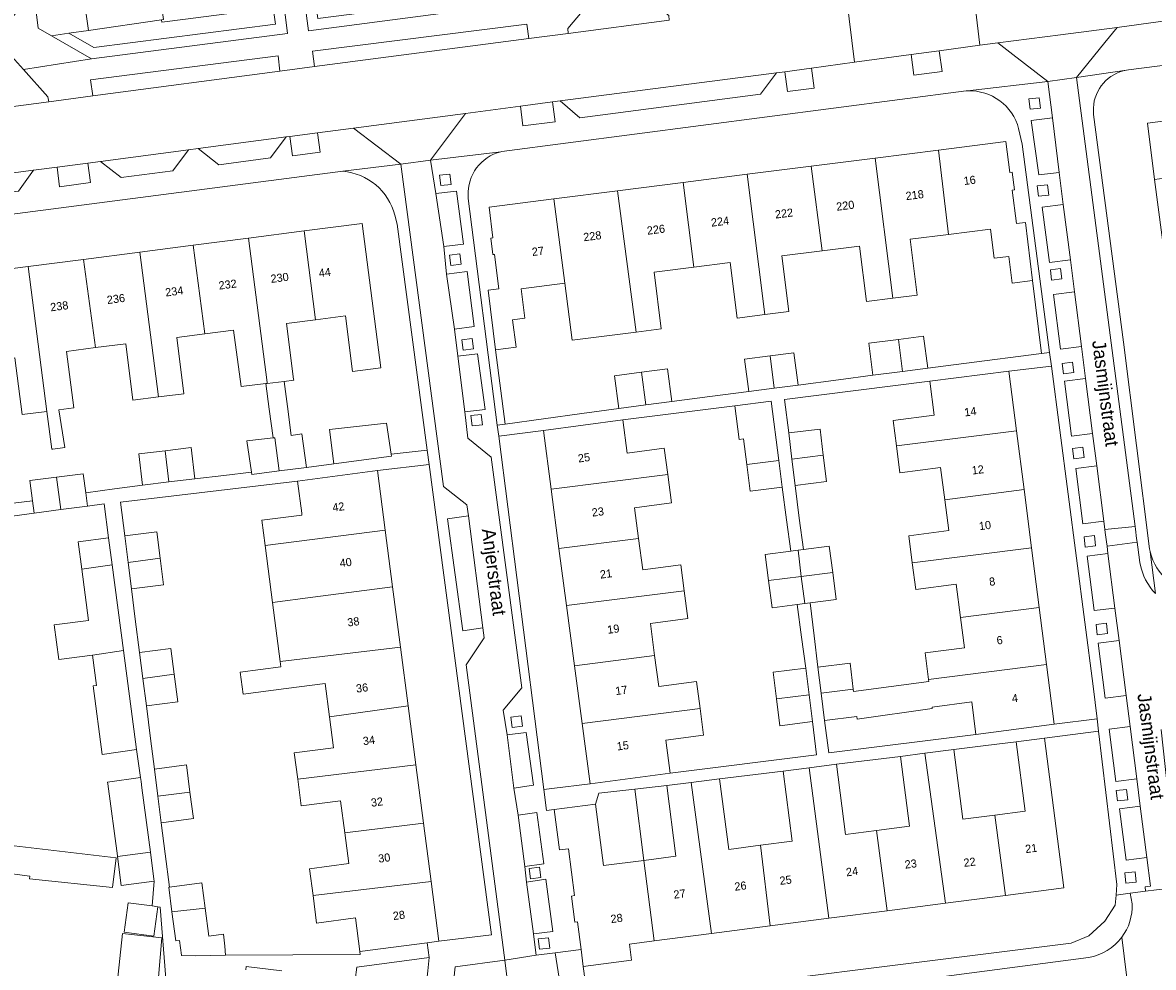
# Model space of a CAD drawing. Header units: metres. Extents: x 151448 to 154749, y 463108 to 465296.
# Tile 51 of 256: x 152733 to 152837, y 463546 to 463634. Entities that reach past the tile are written whole.
import ezdxf
from ezdxf.enums import TextEntityAlignment as Align

# ---------------------------------------------------------------- set-up
doc = ezdxf.new("R2010")
doc.units = ezdxf.units.M
for name, color, linetype, lineweight in [('B-PV-GR-BEPLANTING_CULTUUR_HEESTERS-GV', 253, 'Continuous', 9), ('B-PV-GR-GROENVOORZIENING-GV', 253, 'Continuous', 9), ('B-PV-GR-HAAG-GV', 253, 'Continuous', 9), ('B-PV-OG-BEBOUWING-GV', 1, 'Continuous', 9), ('B-PV-OG-BEBOUWING-T18', 2, 'Continuous', 9), ('B-PV-OG-TERREIN_BEGROEID-GV', 253, 'Continuous', 9), ('B-PV-OG-TERREIN_ERF-GV', 253, 'Continuous', 9), ('B-PV-OG-TOPOGRAFIE-T18', 2, 'Continuous', 9), ('B-PV-VH-OPENVERHARDING_BETONSTRAATSTEEN-GV', 253, 'Continuous', 9), ('B-PV-VH-OPENVERHARDING_STRAATBAKSTEEN-GV', 253, 'Continuous', 9), ('B-PV-VH-OPENVERHARDING_TEGEL-GV', 253, 'Continuous', 9)]:
    doc.layers.add(name, color=color, linetype=linetype, lineweight=lineweight)
doc.styles.add('Drong', font='txt', dxfattribs={"height": 1.8})

msp = doc.modelspace()

# ---------------------------------------------------------------- linework, layer by layer
at = {"layer": 'B-PV-GR-BEPLANTING_CULTUUR_HEESTERS-GV', "flags": 128}
msp.add_lwpolyline([(152737.173, 463632.595), (152739.474, 463631.276), (152756.239, 463633.44), (152756.041, 463634.944), (152747.956, 463633.904), (152745.744, 463633.619), (152745.712, 463633.839), (152739.005, 463632.862)], close=True, dxfattribs=at)
at = {"layer": 'B-PV-GR-GROENVOORZIENING-GV', "flags": 128}
for points in [[(152778.554, 463635.333), (152778.426, 463636.325), (152760.151, 463633.96), (152759.95, 463635.488), (152758.958, 463635.362), (152759.289, 463632.84)], [(152756.041, 463634.944), (152756.239, 463633.44), (152739.474, 463631.276), (152737.173, 463632.595), (152735.571, 463632.362), (152739.268, 463630.241), (152757.361, 463632.577), (152757.038, 463635.072)], [(152814.892, 463630.631), (152815.15, 463628.726), (152817.748, 463629.077), (152817.491, 463630.982)], [(152805.708, 463629.389), (152803.24, 463629.056), (152803.487, 463627.225), (152805.958, 463627.541)], [(152781.815, 463626.269), (152778.834, 463625.876), (152779.072, 463624.074), (152782.056, 463624.442)], [(152825.876, 463625.588), (152826.829, 463625.703), (152826.713, 463626.656), (152825.76, 463626.541)], [(152760.116, 463623.424), (152757.568, 463623.092), (152757.802, 463621.3), (152760.351, 463621.621)], [(152736.091, 463620.259), (152736.33, 463618.444), (152739.164, 463618.835), (152738.927, 463620.633)], [(152771.487, 463618.547), (152772.44, 463618.663), (152772.325, 463619.616), (152771.372, 463619.5)], [(152826.633, 463617.566), (152827.586, 463617.681), (152827.47, 463618.634), (152826.517, 463618.519)], [(152772.417, 463611.181), (152773.37, 463611.297), (152773.255, 463612.25), (152772.302, 463612.134)], [(152827.849, 463609.839), (152828.802, 463609.954), (152828.686, 463610.907), (152827.733, 463610.792)], [(152773.545, 463603.379), (152774.498, 463603.494), (152774.383, 463604.447), (152773.43, 463604.332)], [(152828.953, 463601.191), (152829.906, 463601.306), (152829.79, 463602.259), (152828.837, 463602.144)], [(152774.377, 463596.387), (152775.33, 463596.503), (152775.215, 463597.456), (152774.262, 463597.341)], [(152829.9, 463593.369), (152830.853, 463593.484), (152830.737, 463594.437), (152829.784, 463594.322)], [(152830.959, 463585.211), (152831.912, 463585.327), (152831.797, 463586.28), (152830.844, 463586.164)], [(152832.068, 463577.119), (152833.021, 463577.235), (152832.905, 463578.188), (152831.952, 463578.072)], [(152778.079, 463568.576), (152779.032, 463568.692), (152778.916, 463569.645), (152777.963, 463569.529)], [(152833.935, 463561.809), (152834.888, 463561.924), (152834.773, 463562.877), (152833.82, 463562.762)], [(152779.767, 463554.625), (152780.72, 463554.74), (152780.604, 463555.693), (152779.651, 463555.578)], [(152834.708, 463554.211), (152835.661, 463554.327), (152835.545, 463555.28), (152834.592, 463555.164)], [(152780.59, 463548.129), (152781.543, 463548.245), (152781.428, 463549.198), (152780.475, 463549.082)]]:
    msp.add_lwpolyline(points, close=True, dxfattribs=at)
at = {"layer": 'B-PV-GR-HAAG-GV', "flags": 128}
for points in [[(152778.554, 463635.333), (152778.426, 463636.325), (152760.151, 463633.96), (152759.95, 463635.488), (152758.958, 463635.362), (152759.289, 463632.84)], [(152735.571, 463632.362), (152739.268, 463630.241), (152757.361, 463632.577), (152757.038, 463635.072), (152756.041, 463634.944), (152756.239, 463633.44), (152739.474, 463631.276), (152737.173, 463632.595)]]:
    msp.add_lwpolyline(points, close=True, dxfattribs=at)
at = {"layer": 'B-PV-OG-BEBOUWING-GV', "flags": 128}
for points in [[(152737.928, 463640.467), (152739.005, 463632.862), (152745.712, 463633.839), (152745.92, 463633.869), (152744.815, 463641.442)], [(152837.356, 463619.12), (152845.19, 463620.154), (152844.845, 463622.838), (152850.266, 463623.535), (152849.946, 463626.027), (152836.687, 463624.322)], [(152817.418, 463621.83), (152818.351, 463614.051), (152822.212, 463614.54), (152822.552, 463611.857), (152823.89, 463612.026), (152824.203, 463609.551), (152826.09, 463609.791), (152825.44, 463615.154), (152824.598, 463615.048), (152824.209, 463618.12), (152824.435, 463618.148), (152824.225, 463619.802), (152823.994, 463619.772), (152823.633, 463622.617)], [(152813.213, 463608.158), (152811.569, 463621.089), (152805.68, 463620.343), (152806.668, 463612.535), (152810.135, 463612.974), (152810.784, 463607.851)], [(152811.569, 463621.089), (152813.213, 463608.158), (152815.459, 463608.443), (152814.806, 463613.602), (152818.351, 463614.051), (152817.418, 463621.83)], [(152799.748, 463619.592), (152801.396, 463606.661), (152803.603, 463606.941), (152802.954, 463612.065), (152806.668, 463612.535), (152805.68, 463620.343)], [(152789.507, 463605.051), (152791.83, 463605.345), (152791.168, 463610.57), (152794.853, 463611.037), (152793.854, 463618.845), (152787.795, 463618.078)], [(152801.396, 463606.661), (152799.748, 463619.592), (152793.854, 463618.845), (152794.853, 463611.037), (152798.195, 463611.46), (152798.844, 463606.338)], [(152789.507, 463605.051), (152787.795, 463618.078), (152781.913, 463617.333), (152782.95, 463609.543), (152783.612, 463604.305), (152787.056, 463604.741)], [(152776.555, 463603.418), (152778.443, 463603.657), (152778.124, 463606.179), (152779.262, 463606.323), (152778.919, 463609.033), (152782.95, 463609.543), (152781.913, 463617.333), (152775.951, 463616.578), (152776.312, 463613.723), (152776.106, 463613.697), (152776.298, 463612.184), (152776.462, 463612.205), (152776.863, 463609.041), (152775.859, 463608.914)], [(152758.89, 463614.378), (152759.948, 463606.183), (152762.689, 463606.536), (152763.348, 463601.423), (152765.952, 463601.759), (152764.237, 463615.067)], [(152749.738, 463604.868), (152752.378, 463605.208), (152753.069, 463600.027), (152755.34, 463600.296), (152755.477, 463600.312), (152755.468, 463600.384), (152753.768, 463613.718), (152748.635, 463613.057)], [(152758.89, 463614.378), (152753.768, 463613.718), (152755.468, 463600.384), (152755.477, 463600.312), (152757.036, 463600.497), (152757.922, 463600.602), (152757.909, 463600.699), (152757.248, 463605.835), (152759.948, 463606.183)], [(152748.635, 463613.057), (152743.727, 463612.424), (152745.449, 463599.062), (152747.798, 463599.365), (152747.132, 463604.532), (152749.738, 463604.868)], [(152738.518, 463611.753), (152733.411, 463611.095), (152735.133, 463597.728), (152735.62, 463594.244), (152735.701, 463594.254), (152736.818, 463594.396), (152736.262, 463597.874), (152737.63, 463598.05), (152736.958, 463603.268), (152739.629, 463603.612)], [(152743.727, 463612.424), (152738.518, 463611.753), (152739.629, 463603.612), (152742.425, 463603.973), (152743.097, 463598.759), (152745.449, 463599.062)], [(152729.358, 463602.31), (152732.206, 463602.677), (152732.881, 463597.438), (152735.133, 463597.728), (152733.411, 463611.095), (152728.342, 463610.442)], [(152814.097, 463601.421), (152813.737, 463604.371), (152810.983, 463604.016), (152811.363, 463601.068)], [(152816.42, 463601.721), (152816.04, 463604.668), (152813.737, 463604.371), (152814.097, 463601.421)], [(152801.885, 463602.846), (152802.252, 463599.867), (152804.467, 463600.156), (152804.078, 463603.133)], [(152802.252, 463599.867), (152801.885, 463602.846), (152799.527, 463602.538), (152799.916, 463599.562)], [(152787.919, 463597.997), (152790.425, 463598.33), (152790.025, 463601.336), (152787.52, 463601.004)], [(152790.025, 463601.336), (152790.425, 463598.33), (152792.812, 463598.647), (152792.413, 463601.653)], [(152824.612, 463595.938), (152823.906, 463601.439), (152816.62, 463600.503), (152817.019, 463597.39), (152813.23, 463596.904), (152813.532, 463594.55)], [(152756.177, 463595.296), (152756.573, 463592.243), (152759.09, 463592.57), (152758.69, 463595.647), (152757.69, 463595.512), (152757.339, 463598.188), (152757.036, 463600.497), (152755.477, 463600.312), (152755.34, 463600.296), (152755.664, 463597.945), (152756.031, 463595.281), (152756.117, 463595.29)], [(152799.731, 463592.819), (152802.692, 463593.191), (152801.99, 463598.668), (152798.637, 463598.247), (152799.026, 463595.147), (152799.426, 463595.198)], [(152781.673, 463590.556), (152792.429, 463591.904), (152792.09, 463594.328), (152788.689, 463593.873), (152788.282, 463596.947), (152780.956, 463595.978)], [(152761.231, 463596.056), (152761.217, 463596.054), (152761.64, 463592.901), (152766.96, 463593.592), (152766.929, 463593.79), (152766.487, 463596.644)], [(152806.783, 463593.703), (152806.495, 463596.091), (152803.594, 463595.742), (152803.883, 463593.34)], [(152813.532, 463594.55), (152813.851, 463592.069), (152817.611, 463592.551), (152817.992, 463589.588), (152825.309, 463590.513), (152824.612, 463595.938)], [(152756.573, 463592.243), (152756.177, 463595.296), (152756.117, 463595.29), (152756.031, 463595.281), (152753.609, 463595.026), (152754.036, 463592.132), (152754.068, 463591.918)], [(152746.418, 463591.228), (152746.062, 463594.101), (152743.636, 463593.808), (152743.983, 463590.934)], [(152746.418, 463591.228), (152748.801, 463591.516), (152748.454, 463594.39), (152746.062, 463594.101)], [(152802.692, 463593.191), (152799.731, 463592.819), (152800.045, 463590.366), (152803.006, 463590.745)], [(152804.176, 463590.908), (152807.077, 463591.257), (152806.783, 463593.703), (152803.883, 463593.34)], [(152736.046, 463591.663), (152733.588, 463591.35), (152733.826, 463589.478), (152733.968, 463588.356), (152736.438, 463588.679)], [(152738.734, 463590.215), (152738.51, 463591.976), (152736.046, 463591.663), (152736.438, 463588.679), (152738.888, 463589)], [(152766.362, 463586.791), (152765.646, 463592.269), (152758.275, 463591.306), (152758.662, 463588.345), (152758.684, 463588.175), (152754.984, 463587.691), (152755.289, 463585.351)], [(152789.744, 463586.019), (152789.37, 463588.852), (152792.792, 463589.301), (152792.429, 463591.904), (152781.673, 463590.556), (152782.396, 463585.091)], [(152825.309, 463590.513), (152817.992, 463589.588), (152818.358, 463586.736), (152814.678, 463586.264), (152814.997, 463583.777), (152825.998, 463585.138)], [(152742.641, 463583.793), (152745.59, 463584.205), (152745.283, 463586.635), (152742.329, 463586.262)], [(152759.702, 463580.593), (152767.046, 463581.552), (152766.362, 463586.791), (152755.289, 463585.351), (152755.971, 463580.106)], [(152738.376, 463583.196), (152741.173, 463583.588), (152740.845, 463586.074), (152738.048, 463585.71)], [(152783.092, 463579.83), (152793.954, 463581.174), (152793.636, 463583.576), (152790.129, 463583.112), (152789.744, 463586.019), (152782.396, 463585.091)], [(152803.785, 463584.84), (152801.421, 463584.528), (152801.737, 463582.137), (152804.756, 463582.51), (152804.453, 463584.928)], [(152804.453, 463584.928), (152804.756, 463582.51), (152807.658, 463582.869), (152807.336, 463585.309), (152804.956, 463584.995)], [(152814.997, 463583.777), (152815.312, 463581.319), (152819.048, 463581.798), (152819.441, 463578.738), (152826.703, 463579.648), (152825.998, 463585.138)], [(152741.173, 463583.588), (152738.376, 463583.196), (152738.993, 463578.451), (152735.831, 463578.04), (152736.245, 463574.859), (152739.368, 463575.265), (152742.22, 463575.666)], [(152745.59, 463584.205), (152742.641, 463583.793), (152742.947, 463581.367), (152745.9, 463581.74)], [(152804.756, 463582.51), (152801.737, 463582.137), (152802.07, 463579.612), (152804.388, 463579.918), (152805.069, 463580.008)], [(152805.069, 463580.008), (152805.578, 463580.075), (152807.984, 463580.393), (152807.658, 463582.869), (152804.756, 463582.51)], [(152767.046, 463581.552), (152759.702, 463580.593), (152755.971, 463580.106), (152756.68, 463574.657), (152767.774, 463575.98)], [(152793.954, 463581.174), (152783.092, 463579.83), (152783.826, 463574.279), (152791.224, 463575.205), (152790.83, 463578.179), (152794.29, 463578.637)], [(152816.493, 463572.995), (152827.38, 463574.378), (152826.703, 463579.648), (152819.441, 463578.738), (152819.802, 463575.921), (152816.177, 463575.455)], [(152743.425, 463566.548), (152742.22, 463575.666), (152739.368, 463575.265), (152739.732, 463572.463), (152739.42, 463572.422), (152740.244, 463566.093)], [(152744.006, 463573.103), (152746.906, 463573.496), (152746.593, 463575.88), (152743.691, 463575.499)], [(152761.218, 463569.57), (152768.481, 463570.563), (152767.774, 463575.98), (152756.68, 463574.657), (152756.744, 463574.166), (152752.99, 463573.678), (152753.253, 463571.656), (152757.233, 463572.174), (152760.816, 463572.64)], [(152784.533, 463568.935), (152795.424, 463570.319), (152795.091, 463572.837), (152791.598, 463572.375), (152791.224, 463575.205), (152783.826, 463574.279)], [(152802.471, 463571.214), (152805.474, 463571.596), (152805.166, 463574.056), (152802.162, 463573.68)], [(152806.586, 463571.737), (152809.556, 463572.114), (152809.253, 463574.511), (152806.282, 463574.135)], [(152827.38, 463574.378), (152816.493, 463572.995), (152816.517, 463572.807), (152809.582, 463571.911), (152809.556, 463572.114), (152806.586, 463571.737), (152806.904, 463569.224), (152809.874, 463569.6), (152809.905, 463569.354), (152816.835, 463570.327), (152816.818, 463570.466), (152820.476, 463570.936), (152820.86, 463567.948), (152828.086, 463568.876)], [(152746.906, 463573.496), (152744.006, 463573.103), (152744.339, 463570.566), (152747.241, 463570.947)], [(152802.471, 463571.214), (152802.781, 463568.742), (152805.785, 463569.118), (152805.474, 463571.596)], [(152768.481, 463570.563), (152761.218, 463569.57), (152761.592, 463566.71), (152757.978, 463566.238), (152758.295, 463563.807), (152769.189, 463565.148)], [(152792.655, 463564.365), (152792.251, 463567.422), (152795.746, 463567.885), (152795.424, 463570.319), (152784.533, 463568.935), (152785.267, 463563.388)], [(152823.591, 463553.1), (152828.977, 463553.798), (152827.189, 463567.589), (152824.585, 463567.251), (152825.412, 463560.865), (152822.619, 463560.504)], [(152812.666, 463551.684), (152818.059, 463552.383), (152816.16, 463566.2), (152813.903, 463565.907), (152814.736, 463559.483), (152811.707, 463559.091)], [(152818.059, 463552.383), (152823.591, 463553.1), (152822.619, 463560.504), (152819.671, 463560.122), (152818.839, 463566.547), (152816.16, 463566.2)], [(152745.39, 463562.255), (152748.348, 463562.615), (152748.021, 463565.126), (152745.067, 463564.742)], [(152758.295, 463563.807), (152758.617, 463561.344), (152762.255, 463561.819), (152762.642, 463558.855), (152769.894, 463559.748), (152769.189, 463565.148)], [(152803.074, 463564.558), (152803.911, 463558.095), (152800.995, 463557.717), (152801.869, 463550.285), (152807.284, 463550.986), (152805.48, 463564.87)], [(152805.48, 463564.87), (152807.284, 463550.986), (152812.666, 463551.684), (152811.707, 463559.091), (152808.834, 463558.719), (152807.994, 463565.195)], [(152740.772, 463563.394), (152741.654, 463556.744), (152741.661, 463556.694), (152744.698, 463557.088), (152743.923, 463563.017), (152743.848, 463563.587), (152743.797, 463563.98), (152743.792, 463563.979), (152740.752, 463563.55)], [(152791.185, 463548.9), (152796.483, 463549.587), (152794.592, 463563.515), (152792.348, 463563.224), (152793.192, 463556.709), (152790.232, 463556.326)], [(152796.483, 463549.587), (152801.869, 463550.285), (152800.995, 463557.717), (152798.066, 463557.337), (152797.221, 463563.855), (152794.592, 463563.515)], [(152745.71, 463559.797), (152748.665, 463560.181), (152748.348, 463562.615), (152745.39, 463562.255)], [(152781.967, 463561.026), (152782.451, 463557.288), (152783.286, 463557.396), (152783.845, 463553.078), (152783.548, 463553.04), (152783.86, 463550.632), (152784.11, 463550.665), (152784.443, 463548.093), (152784.643, 463546.551), (152789.101, 463547.129), (152788.91, 463548.605), (152791.185, 463548.9), (152790.232, 463556.326), (152786.518, 463555.844), (152785.783, 463561.52)], [(152762.642, 463558.855), (152763.011, 463556.033), (152759.382, 463555.559), (152759.706, 463553.08), (152770.595, 463554.386), (152769.894, 463559.748)], [(152731.109, 463558.049), (152722.816, 463559.066), (152722.48, 463556.325), (152723.501, 463556.2), (152723.038, 463552.423), (152730.278, 463551.505), (152730.391, 463552.395), (152730.752, 463555.245), (152733.586, 463554.885), (152733.539, 463554.615), (152741.216, 463553.82), (152741.543, 463556.562), (152731.077, 463557.798)], [(152745.024, 463554.593), (152744.698, 463557.088), (152741.661, 463556.694), (152742.018, 463553.999), (152745.047, 463554.414)], [(152746.691, 463551.586), (152749.756, 463551.908), (152749.449, 463554.244), (152746.462, 463553.861), (152746.395, 463553.852)], [(152771.314, 463548.879), (152770.595, 463554.386), (152759.706, 463553.08), (152760.035, 463550.547), (152760.037, 463550.547), (152763.631, 463551.017), (152764.034, 463547.928), (152770.224, 463548.737)], [(152745.389, 463552.052), (152744.853, 463552.123), (152742.642, 463552.418), (152742.28, 463549.699), (152745.026, 463549.332)], [(152751.556, 463548.417), (152751.448, 463549.514), (152750.097, 463549.325), (152749.756, 463551.908), (152746.691, 463551.586), (152747.042, 463548.893), (152747.394, 463548.947), (152747.571, 463547.572), (152747.575, 463547.544), (152748.87, 463547.521), (152751.637, 463547.595)], [(152741.475, 463543.515), (152744.52, 463543.113), (152744.799, 463545.326), (152745.42, 463545.244), (152745.448, 463545.563), (152745.769, 463549.19), (152742.141, 463549.57)]]:
    msp.add_lwpolyline(points, close=True, dxfattribs=at)
at = {"layer": 'B-PV-OG-TERREIN_BEGROEID-GV', "flags": 128}
for points in [[(152779.615, 463632.103), (152779.447, 463633.433), (152759.664, 463630.936), (152759.858, 463629.532)], [(152756.646, 463629.12), (152756.477, 463630.529), (152739.172, 463628.303), (152739.38, 463626.825)]]:
    msp.add_lwpolyline(points, close=True, dxfattribs=at)
at = {"layer": 'B-PV-OG-TERREIN_ERF-GV', "flags": 128}
for points in [[(152736.877, 463647.892), (152735.826, 463655.318), (152734.733, 463663.039), (152735.19, 463663.104), (152734.177, 463670.235), (152733.122, 463677.66), (152732.067, 463685.086), (152731.012, 463692.511), (152729.958, 463699.936), (152728.862, 463707.647), (152729.545, 463707.742), (152728.552, 463714.887), (152727.495, 463722.5), (152725.675, 463722.233), (152723.689, 463719.893), (152723.708, 463719.742), (152734.335, 463633.071), (152735.571, 463632.362), (152737.173, 463632.595), (152739.005, 463632.862), (152737.928, 463640.467)], [(152826.09, 463609.791), (152824.203, 463609.551), (152823.89, 463612.026), (152822.552, 463611.857), (152822.212, 463614.54), (152818.351, 463614.051), (152814.806, 463613.602), (152815.459, 463608.443), (152813.213, 463608.158), (152810.784, 463607.851), (152810.135, 463612.974), (152806.668, 463612.535), (152802.954, 463612.065), (152803.603, 463606.941), (152801.396, 463606.661), (152798.844, 463606.338), (152798.195, 463611.46), (152794.853, 463611.037), (152791.168, 463610.57), (152791.83, 463605.345), (152789.507, 463605.051), (152787.056, 463604.741), (152783.612, 463604.305), (152782.95, 463609.543), (152778.919, 463609.033), (152779.262, 463606.323), (152778.124, 463606.179), (152778.443, 463603.657), (152776.555, 463603.418), (152777.43, 463596.56), (152784.518, 463597.531), (152787.919, 463597.997), (152787.52, 463601.004), (152790.025, 463601.336), (152792.413, 463601.653), (152792.812, 463598.647), (152796.316, 463599.098), (152799.916, 463599.562), (152799.527, 463602.538), (152801.885, 463602.846), (152804.078, 463603.133), (152804.467, 463600.156), (152808.204, 463600.65), (152811.363, 463601.068), (152810.983, 463604.016), (152813.737, 463604.371), (152816.04, 463604.668), (152816.42, 463601.721), (152819.75, 463602.146), (152826.916, 463603.061)], [(152824.612, 463595.938), (152825.309, 463590.513), (152825.998, 463585.138), (152826.703, 463579.648), (152827.38, 463574.378), (152828.086, 463568.876), (152832.052, 463569.381), (152831.694, 463572.381), (152827.827, 463601.889), (152823.906, 463601.439)], [(152805.937, 463577.047), (152806.282, 463574.135), (152809.253, 463574.511), (152809.556, 463572.114), (152809.582, 463571.911), (152816.517, 463572.807), (152816.493, 463572.995), (152816.177, 463575.455), (152819.802, 463575.921), (152819.441, 463578.738), (152819.048, 463581.798), (152815.312, 463581.319), (152814.997, 463583.777), (152814.678, 463586.264), (152818.358, 463586.736), (152817.992, 463589.588), (152817.611, 463592.551), (152813.851, 463592.069), (152813.532, 463594.55), (152813.23, 463596.904), (152817.019, 463597.39), (152816.62, 463600.503), (152803.204, 463598.82), (152803.594, 463595.742), (152806.495, 463596.091), (152806.783, 463593.703), (152807.077, 463591.257), (152804.176, 463590.908), (152804.574, 463587.893), (152804.956, 463584.995), (152807.336, 463585.309), (152807.658, 463582.869), (152807.984, 463580.393), (152805.578, 463580.075)], [(152805.785, 463569.118), (152802.781, 463568.742), (152802.471, 463571.214), (152802.162, 463573.68), (152805.166, 463574.056), (152804.788, 463576.904), (152804.388, 463579.918), (152802.07, 463579.612), (152801.737, 463582.137), (152801.421, 463584.528), (152803.785, 463584.84), (152803.401, 463587.745), (152803.006, 463590.745), (152800.045, 463590.366), (152799.731, 463592.819), (152799.426, 463595.198), (152799.026, 463595.147), (152798.637, 463598.247), (152788.282, 463596.947), (152788.689, 463593.873), (152792.09, 463594.328), (152792.429, 463591.904), (152792.792, 463589.301), (152789.37, 463588.852), (152789.744, 463586.019), (152790.129, 463583.112), (152793.636, 463583.576), (152793.954, 463581.174), (152794.29, 463578.637), (152790.83, 463578.179), (152791.224, 463575.205), (152791.598, 463572.375), (152795.091, 463572.837), (152795.424, 463570.319), (152795.746, 463567.885), (152792.251, 463567.422), (152792.655, 463564.365), (152806.168, 463566.058)], [(152783.092, 463579.83), (152782.396, 463585.091), (152781.673, 463590.556), (152780.956, 463595.978), (152776.837, 463595.433), (152780.995, 463562.852), (152781.742, 463562.946), (152785.267, 463563.388), (152784.533, 463568.935), (152783.826, 463574.279)], [(152765.646, 463592.269), (152766.362, 463586.791), (152767.046, 463581.552), (152767.774, 463575.98), (152768.481, 463570.563), (152769.189, 463565.148), (152769.894, 463559.748), (152770.595, 463554.386), (152771.314, 463548.879), (152776.186, 463549.462), (152770.423, 463592.843)], [(152742.947, 463581.367), (152743.301, 463578.576), (152743.691, 463575.499), (152746.593, 463575.88), (152746.906, 463573.496), (152747.241, 463570.947), (152744.339, 463570.566), (152744.713, 463567.569), (152745.067, 463564.742), (152748.021, 463565.126), (152748.348, 463562.615), (152748.665, 463560.181), (152745.71, 463559.797), (152746.074, 463556.919), (152746.462, 463553.861), (152749.449, 463554.244), (152749.756, 463551.908), (152750.097, 463549.325), (152751.448, 463549.514), (152751.556, 463548.417), (152751.637, 463547.595), (152764.07, 463547.654), (152764.034, 463547.928), (152763.631, 463551.017), (152760.037, 463550.547), (152760.035, 463550.547), (152759.706, 463553.08), (152759.382, 463555.559), (152763.011, 463556.033), (152762.642, 463558.855), (152762.255, 463561.819), (152758.617, 463561.344), (152758.295, 463563.807), (152757.978, 463566.238), (152761.592, 463566.71), (152761.218, 463569.57), (152760.816, 463572.64), (152757.233, 463572.174), (152753.253, 463571.656), (152752.99, 463573.678), (152756.744, 463574.166), (152756.68, 463574.657), (152755.971, 463580.106), (152755.289, 463585.351), (152754.984, 463587.691), (152758.684, 463588.175), (152758.662, 463588.345), (152758.275, 463591.306), (152741.95, 463589.372), (152742.329, 463586.262), (152745.283, 463586.635), (152745.59, 463584.205), (152745.9, 463581.74)], [(152806.904, 463569.224), (152807.283, 463566.229), (152820.86, 463567.948), (152820.476, 463570.936), (152816.818, 463570.466), (152816.835, 463570.327), (152809.905, 463569.354), (152809.874, 463569.6)], [(152784.643, 463546.551), (152784.965, 463544.121), (152786.874, 463543.328), (152829.649, 463548.677), (152831.282, 463549.37), (152832.763, 463550.717), (152833.708, 463552.181), (152833.792, 463553.132), (152833.876, 463554.087), (152832.187, 463568.249), (152827.189, 463567.589), (152828.977, 463553.798), (152823.591, 463553.1), (152818.059, 463552.383), (152812.666, 463551.684), (152807.284, 463550.986), (152801.869, 463550.285), (152796.483, 463549.587), (152791.185, 463548.9), (152788.91, 463548.605), (152789.101, 463547.129)], [(152824.585, 463567.251), (152821.779, 463566.907), (152818.839, 463566.547), (152819.671, 463560.122), (152822.619, 463560.504), (152825.412, 463560.865)], [(152807.994, 463565.195), (152808.834, 463558.719), (152811.707, 463559.091), (152814.736, 463559.483), (152813.903, 463565.907)], [(152800.995, 463557.717), (152803.911, 463558.095), (152803.074, 463564.558), (152797.221, 463563.855), (152798.066, 463557.337)], [(152790.232, 463556.326), (152789.391, 463562.892), (152786.087, 463562.522), (152785.783, 463561.52), (152786.518, 463555.844)], [(152789.391, 463562.892), (152790.232, 463556.326), (152793.192, 463556.709), (152792.348, 463563.224)]]:
    msp.add_lwpolyline(points, close=True, dxfattribs=at)
for points in [[(152859.63, 463585.592), (152856.628, 463585.223), (152855.164, 463585), (152841.961, 463583.303), (152841.274, 463588.643), (152840.629, 463593.663), (152839.97, 463598.786), (152839.322, 463603.826), (152838.67, 463608.901), (152838.012, 463614.015), (152837.356, 463619.12), (152836.687, 463624.322), (152849.946, 463626.027), (152851.378, 463626.215), (152854.336, 463626.585), (152853.695, 463631.621), (152834.934, 463629.232), (152834.764, 463629.203)], [(152820.103, 463627.288), (152819.975, 463627.285), (152777.138, 463621.707), (152777.021, 463621.676)], [(152831.707, 463625.721), (152831.71, 463625.095), (152834.471, 463604.126), (152836.896, 463585.059)], [(152787.795, 463618.078), (152793.854, 463618.845), (152799.748, 463619.592), (152805.68, 463620.343), (152811.569, 463621.089), (152817.418, 463621.83), (152823.633, 463622.617), (152823.994, 463619.772), (152824.225, 463619.802), (152824.435, 463618.148), (152824.209, 463618.12), (152824.598, 463615.048), (152825.44, 463615.154), (152826.09, 463609.791), (152826.916, 463603.061), (152827.661, 463603.156), (152825.146, 463622.381), (152824.811, 463623.808)], [(152762.452, 463619.872), (152762.444, 463619.873), (152732.444, 463615.993), (152712.46, 463613.401), (152711.373, 463612.413), (152709.955, 463610.689), (152709.75, 463608.83), (152710.069, 463605.532), (152709.974, 463605.523), (152710.308, 463602.803), (152713.729, 463603.243), (152713.055, 463608.472), (152718.154, 463609.129), (152723.371, 463609.801)], [(152774.036, 463617.613), (152774.036, 463617.375), (152776.708, 463596.461), (152777.43, 463596.56), (152776.555, 463603.418), (152775.859, 463608.914), (152776.863, 463609.041), (152776.462, 463612.205), (152776.298, 463612.184), (152776.106, 463613.697), (152776.312, 463613.723), (152775.951, 463616.578), (152781.913, 463617.333), (152787.795, 463618.078)], [(152728.342, 463610.442), (152733.411, 463611.095), (152738.518, 463611.753), (152743.727, 463612.424), (152748.635, 463613.057), (152753.768, 463613.718), (152758.89, 463614.378), (152764.237, 463615.067), (152765.952, 463601.759), (152763.348, 463601.423), (152762.689, 463606.536), (152759.948, 463606.183), (152757.248, 463605.835), (152757.909, 463600.699), (152757.922, 463600.602), (152757.036, 463600.497), (152757.339, 463598.188), (152757.69, 463595.512), (152758.69, 463595.647), (152759.09, 463592.57), (152761.64, 463592.901), (152761.217, 463596.054), (152761.231, 463596.056), (152766.487, 463596.644), (152766.929, 463593.79), (152770.248, 463594.161), (152767.47, 463614.988), (152767.258, 463615.821)], [(152731.023, 463589.137), (152733.826, 463589.478), (152733.588, 463591.35), (152736.046, 463591.663), (152738.51, 463591.976), (152738.734, 463590.215), (152741.405, 463590.581), (152743.983, 463590.934), (152743.636, 463593.808), (152746.062, 463594.101), (152748.454, 463594.39), (152748.801, 463591.516), (152751.492, 463591.832), (152754.036, 463592.132), (152753.609, 463595.026), (152756.031, 463595.281), (152755.664, 463597.945), (152755.34, 463600.296), (152753.069, 463600.027), (152752.378, 463605.208), (152749.738, 463604.868), (152747.132, 463604.532), (152747.798, 463599.365), (152745.449, 463599.062), (152743.097, 463598.759), (152742.425, 463603.973), (152739.629, 463603.612), (152736.958, 463603.268), (152737.63, 463598.05), (152736.262, 463597.874), (152736.818, 463594.396), (152735.701, 463594.254), (152735.62, 463594.244), (152735.133, 463597.728), (152732.881, 463597.438)], [(152746.137, 463545.427), (152745.611, 463552.022), (152745.389, 463552.052), (152745.026, 463549.332), (152742.28, 463549.699), (152742.642, 463552.418), (152744.853, 463552.123), (152745.047, 463554.414), (152742.018, 463553.999), (152741.661, 463556.694), (152741.654, 463556.744), (152740.772, 463563.394), (152740.752, 463563.55), (152743.792, 463563.979), (152743.425, 463566.548), (152740.244, 463566.093), (152739.42, 463572.422), (152739.732, 463572.463), (152739.368, 463575.265), (152736.245, 463574.859), (152735.831, 463578.04), (152738.993, 463578.451), (152738.376, 463583.196), (152738.048, 463585.71), (152740.845, 463586.074), (152740.438, 463589.201), (152738.888, 463589), (152736.438, 463588.679), (152733.968, 463588.356), (152724.725, 463587.074)], [(152836.952, 463584.801), (152836.956, 463584.765)], [(152731.077, 463557.798), (152741.543, 463556.562), (152741.216, 463553.82), (152733.539, 463554.615), (152733.586, 463554.885), (152730.752, 463555.245)], [(152741.475, 463543.515), (152742.141, 463549.57), (152745.769, 463549.19), (152745.448, 463545.563)], [(152770.292, 463546.155), (152770.419, 463547.367), (152763.739, 463546.478), (152763.601, 463545.324)], [(152756.819, 463546.134), (152753.545, 463546.525), (152753.513, 463546.232)]]:
    msp.add_lwpolyline(points, dxfattribs=at)
at = {"layer": 'B-PV-OG-TERREIN_ERF-GV'}
for points in [[(152834.764, 463629.203, 0.3512741), (152831.707, 463625.721)], [(152824.811, 463623.808, 0.3529658), (152820.103, 463627.288)], [(152777.021, 463621.676, 0.3615269), (152774.036, 463617.613)], [(152767.258, 463615.821, 0.3176135), (152762.452, 463619.872)], [(152836.896, 463585.059, 0.0312195), (152836.952, 463584.801)], [(152836.956, 463584.765, 0.3334286), (152841.441, 463581.035)]]:
    msp.add_lwpolyline(points, format="xyb", dxfattribs=at)
at = {"layer": 'B-PV-VH-OPENVERHARDING_BETONSTRAATSTEEN-GV', "flags": 128}
for points in [[(152830.15, 463628.513), (152832.755, 463631.754), (152833.893, 463633.142), (152828.668, 463632.461), (152822.899, 463631.71), (152824.278, 463630.655), (152827.515, 463628.144)], [(152782.503, 463626.36), (152784.32, 463624.813), (152801.006, 463626.99), (152802.474, 463628.952)], [(152827.515, 463628.144), (152827.93, 463624.809), (152828.552, 463619.751), (152828.931, 463616.805), (152829.584, 463611.714), (152829.961, 463608.762), (152830.61, 463603.708), (152830.988, 463600.76), (152831.638, 463595.688), (152832.02, 463592.707), (152832.672, 463587.605), (152832.77, 463586.836), (152835.547, 463587.116), (152830.15, 463628.513)], [(152767.796, 463620.53), (152770.55, 463620.911), (152773.772, 463625.207), (152763.428, 463623.857)], [(152757.222, 463623.047), (152749.118, 463621.967), (152751.007, 463620.48), (152755.77, 463621.106)], [(152740.091, 463620.786), (152742.018, 463619.286), (152746.763, 463619.91), (152748.206, 463621.848)], [(152777.605, 463567.894), (152777.235, 463570.184), (152778.981, 463572.247), (152776.158, 463593.514), (152774.005, 463595.259), (152773.725, 463597.698), (152773.072, 463602.814), (152772.761, 463605.313), (152772.019, 463610.4), (152771.77, 463612.929), (152771.028, 463617.835), (152770.55, 463620.911), (152767.796, 463620.53), (152771.737, 463590.812), (152773.889, 463589.127), (152774.044, 463588.086), (152775.379, 463577.764), (152775.503, 463576.842), (152773.85, 463574.363), (152777.356, 463547.596), (152777.419, 463547.117), (152780.303, 463547.579), (152780.244, 463548.044), (152780.054, 463549.542), (152779.404, 463554.331), (152779.247, 463555.759), (152778.627, 463560.488), (152778.226, 463562.986)], [(152733.931, 463619.974), (152719.949, 463618.131), (152721.827, 463616.64), (152732.54, 463618.048)], [(152835.547, 463587.116), (152832.77, 463586.836), (152832.806, 463586.552), (152832.913, 463585.711), (152832.964, 463585.317), (152835.737, 463585.657), (152835.69, 463586.023), (152835.58, 463586.863)]]:
    msp.add_lwpolyline(points, close=True, dxfattribs=at)
for points in [[(152835.949, 463584.042), (152835.737, 463585.657), (152832.964, 463585.317), (152833.05, 463584.64), (152833.694, 463579.599), (152834.072, 463576.616), (152834.722, 463571.543), (152835.086, 463568.657), (152835.703, 463563.834), (152836.023, 463561.333), (152836.632, 463556.582), (152836.967, 463553.954), (152836.473, 463553.892), (152836.525, 463553.474), (152839.552, 463553.844), (152839.503, 463554.292), (152837.968, 463568.366), (152837.968, 463568.373), (152837.969, 463568.381)], [(152842.204, 463527.551), (152840.314, 463546.858), (152839.552, 463553.844), (152836.525, 463553.474), (152835.101, 463553.29), (152835.285, 463552.308)], [(152835.192, 463542.23), (152834.322, 463549.235)], [(152834.322, 463549.235), (152835.192, 463542.23), (152836.06, 463535.237), (152837.106, 463527.158)], [(152782.428, 463545.477), (152782.058, 463547.796), (152780.303, 463547.579), (152777.419, 463547.117), (152777.605, 463545.36), (152774.917, 463519.48), (152773.512, 463515.098), (152778.014, 463513.834), (152779.503, 463519.208), (152781.15, 463526.038), (152782.166, 463534.975), (152782.49, 463545.22)], [(152831.263, 463547.375), (152787.241, 463541.603)]]:
    msp.add_lwpolyline(points, dxfattribs=at)
at = {"layer": 'B-PV-VH-OPENVERHARDING_BETONSTRAATSTEEN-GV'}
for points in [[(152836.015, 463583.658, -0.0160463), (152835.949, 463584.042)], [(152837.422, 463580.923, -0.1394537), (152836.015, 463583.658)], [(152835.285, 463552.308, -0.1723721), (152834.322, 463549.235)], [(152834.322, 463549.235, -0.1930554), (152831.263, 463547.375)]]:
    msp.add_lwpolyline(points, format="xyb", dxfattribs=at)
at = {"layer": 'B-PV-VH-OPENVERHARDING_STRAATBAKSTEEN-GV', "flags": 128}
for points in [[(152720.766, 463719.426), (152720.905, 463717.925), (152722.836, 463716.488), (152732.838, 463635.186), (152731.33, 463633.224), (152731.508, 463632.01), (152731.61, 463630.783), (152732.989, 463629.249), (152739.268, 463630.241), (152735.571, 463632.362), (152734.335, 463633.071), (152723.708, 463719.742)], [(152785.859, 463636.206), (152783.22, 463633.04), (152783.243, 463632.568), (152792.576, 463633.8), (152792.534, 463634.249), (152789.437, 463636.655), (152789.109, 463639.259), (152788.951, 463640.533), (152785.429, 463640.106), (152785.562, 463638.871)], [(152813.898, 463636.605), (152808.932, 463635.947), (152809.665, 463629.924), (152814.892, 463630.631), (152817.491, 463630.982), (152821.238, 463631.489), (152820.532, 463637.464), (152818.828, 463637.242)], [(152779.615, 463632.103), (152783.243, 463632.568), (152783.22, 463633.04), (152785.859, 463636.206), (152778.554, 463635.333), (152759.289, 463632.84), (152758.958, 463635.362), (152758.845, 463635.348), (152757.217, 463635.095), (152757.122, 463635.083), (152757.038, 463635.072), (152757.361, 463632.577), (152739.268, 463630.241), (152732.989, 463629.249), (152735.249, 463626.737), (152735.338, 463626.286), (152739.38, 463626.825), (152739.172, 463628.303), (152756.477, 463630.529), (152756.646, 463629.12), (152759.858, 463629.532), (152759.664, 463630.936), (152779.447, 463633.433)], [(152735.338, 463626.286), (152735.249, 463626.737), (152732.989, 463629.249), (152731.61, 463630.783), (152731.508, 463632.01), (152731.33, 463633.224), (152728.296, 463632.882), (152728.438, 463631.629), (152728.568, 463630.438), (152727.587, 463628.602), (152725.933, 463625.508), (152725.956, 463625.056)], [(152825.876, 463625.588), (152825.76, 463626.541), (152826.713, 463626.656), (152826.829, 463625.703)], [(152771.487, 463618.547), (152771.372, 463619.5), (152772.325, 463619.616), (152772.44, 463618.663)], [(152826.633, 463617.566), (152826.517, 463618.519), (152827.47, 463618.634), (152827.586, 463617.681)], [(152772.417, 463611.181), (152772.302, 463612.134), (152773.255, 463612.25), (152773.37, 463611.297)], [(152827.849, 463609.839), (152827.733, 463610.792), (152828.686, 463610.907), (152828.802, 463609.954)], [(152773.545, 463603.379), (152773.43, 463604.332), (152774.383, 463604.447), (152774.498, 463603.494)], [(152828.953, 463601.191), (152828.837, 463602.144), (152829.79, 463602.259), (152829.906, 463601.306)], [(152774.377, 463596.387), (152774.262, 463597.341), (152775.215, 463597.456), (152775.33, 463596.503)], [(152829.9, 463593.369), (152829.784, 463594.322), (152830.737, 463594.437), (152830.853, 463593.484)], [(152830.959, 463585.211), (152830.844, 463586.164), (152831.797, 463586.28), (152831.912, 463585.327)], [(152832.068, 463577.119), (152831.952, 463578.072), (152832.905, 463578.188), (152833.021, 463577.235)], [(152778.079, 463568.576), (152777.963, 463569.529), (152778.916, 463569.645), (152779.032, 463568.692)], [(152833.935, 463561.809), (152833.82, 463562.762), (152834.773, 463562.877), (152834.888, 463561.924)], [(152779.767, 463554.625), (152779.651, 463555.578), (152780.604, 463555.693), (152780.72, 463554.74)], [(152834.708, 463554.211), (152834.592, 463555.164), (152835.545, 463555.28), (152835.661, 463554.327)], [(152780.59, 463548.129), (152780.475, 463549.082), (152781.428, 463549.198), (152781.543, 463548.245)]]:
    msp.add_lwpolyline(points, close=True, dxfattribs=at)
for points in [[(152820.532, 463637.464), (152821.238, 463631.489), (152822.899, 463631.71), (152828.668, 463632.461), (152833.893, 463633.142), (152842.795, 463634.352)], [(152719.949, 463618.131), (152733.931, 463619.974), (152736.091, 463620.259), (152738.927, 463620.633), (152740.091, 463620.786), (152748.206, 463621.848), (152749.118, 463621.967), (152757.222, 463623.047), (152757.568, 463623.092), (152760.116, 463623.424), (152763.428, 463623.857), (152773.772, 463625.207), (152778.834, 463625.876), (152781.815, 463626.269), (152782.503, 463626.36), (152802.474, 463628.952), (152803.24, 463629.056), (152805.708, 463629.389), (152809.665, 463629.924), (152808.932, 463635.947)], [(152792.576, 463633.8), (152783.243, 463632.568), (152779.615, 463632.103), (152759.858, 463629.532), (152756.646, 463629.12), (152739.38, 463626.825), (152735.338, 463626.286), (152725.956, 463625.056)], [(152834.764, 463629.203), (152830.15, 463628.513), (152835.547, 463587.116), (152835.58, 463586.863), (152835.69, 463586.023), (152835.737, 463585.657), (152835.949, 463584.042)], [(152827.93, 463624.809), (152827.515, 463628.144), (152820.103, 463627.288)], [(152836.896, 463585.059), (152834.471, 463604.126), (152831.71, 463625.095), (152831.707, 463625.721)], [(152824.811, 463623.808), (152825.146, 463622.381), (152827.661, 463603.156), (152827.827, 463601.889), (152831.694, 463572.381), (152832.052, 463569.381), (152832.187, 463568.249), (152833.876, 463554.087), (152833.792, 463553.132), (152835.101, 463553.29), (152836.525, 463553.474), (152836.473, 463553.892), (152836.967, 463553.954), (152836.632, 463556.582), (152834.723, 463556.34), (152834.113, 463561.091), (152836.023, 463561.333), (152835.703, 463563.834), (152833.791, 463563.592), (152833.172, 463568.414), (152835.086, 463568.657), (152834.722, 463571.543), (152832.801, 463571.3), (152832.15, 463576.372), (152834.072, 463576.616), (152833.694, 463579.599), (152831.766, 463579.355), (152831.119, 463584.394), (152833.05, 463584.64), (152832.964, 463585.317), (152832.913, 463585.711), (152832.806, 463586.552), (152832.77, 463586.836), (152832.672, 463587.605), (152830.738, 463587.361), (152830.083, 463592.462), (152832.02, 463592.707), (152831.638, 463595.688), (152829.7, 463595.442), (152829.048, 463600.514), (152830.988, 463600.76), (152830.61, 463603.708), (152828.67, 463603.462), (152828.02, 463608.516), (152829.961, 463608.762), (152829.584, 463611.714), (152827.641, 463611.468), (152826.987, 463616.558), (152828.931, 463616.805), (152828.552, 463619.751), (152826.679, 463619.532), (152825.968, 463624.559), (152827.93, 463624.809)], [(152777.021, 463621.676), (152770.55, 463620.911), (152771.028, 463617.835), (152772.931, 463618.054), (152773.582, 463613.146), (152771.77, 463612.929), (152772.019, 463610.4), (152773.923, 463610.618), (152774.575, 463605.561), (152772.761, 463605.313), (152773.072, 463602.814), (152774.887, 463603.032), (152775.599, 463597.917), (152773.725, 463597.698)], [(152773.512, 463515.098), (152769.547, 463516.267), (152772.808, 463546.497), (152777.419, 463547.117), (152777.356, 463547.596), (152773.85, 463574.363), (152775.503, 463576.842), (152775.379, 463577.764), (152773.535, 463577.486), (152772.11, 463587.837), (152774.044, 463588.086), (152773.889, 463589.127), (152771.737, 463590.812), (152767.796, 463620.53), (152762.452, 463619.872)], [(152773.725, 463597.698), (152774.005, 463595.259), (152776.158, 463593.514), (152778.981, 463572.247), (152777.235, 463570.184), (152777.605, 463567.894), (152779.36, 463568.112), (152780.041, 463563.264), (152778.226, 463562.986), (152778.627, 463560.488), (152780.352, 463560.735), (152781.002, 463556.006), (152779.247, 463555.759), (152779.404, 463554.331), (152781.189, 463554.578), (152781.839, 463549.76), (152780.054, 463549.542), (152780.244, 463548.044), (152780.303, 463547.579), (152782.058, 463547.796), (152784.443, 463548.093), (152784.11, 463550.665), (152783.86, 463550.632), (152783.548, 463553.04), (152783.845, 463553.078), (152783.286, 463557.396), (152782.451, 463557.288), (152781.967, 463561.026), (152781.246, 463560.933), (152780.995, 463562.852), (152776.837, 463595.433), (152776.708, 463596.461), (152774.036, 463617.375), (152774.036, 463617.613)], [(152767.258, 463615.821), (152767.47, 463614.988), (152770.248, 463594.161), (152770.423, 463592.843), (152776.186, 463549.462), (152771.314, 463548.879), (152770.224, 463548.737), (152770.419, 463547.367), (152770.292, 463546.155), (152769.573, 463539.276), (152766.988, 463516.105), (152766.875, 463515.099), (152766.807, 463514.488), (152767.09, 463514.402), (152771.827, 463513.035), (152768.017, 463500), (152759.377, 463470.756), (152759.073, 463469.747), (152751.423, 463444.706)], [(152837.422, 463580.923), (152836.956, 463584.765), (152836.952, 463584.801)], [(152836.956, 463584.765), (152837.422, 463580.923)], [(152835.285, 463552.308), (152835.101, 463553.29), (152833.792, 463553.132), (152833.708, 463552.181), (152832.763, 463550.717), (152831.282, 463549.37), (152829.649, 463548.677), (152786.874, 463543.328), (152784.965, 463544.121), (152784.643, 463546.551), (152784.443, 463548.093), (152782.058, 463547.796), (152782.428, 463545.477)], [(152787.241, 463541.603), (152831.263, 463547.375)]]:
    msp.add_lwpolyline(points, dxfattribs=at)
at = {"layer": 'B-PV-VH-OPENVERHARDING_STRAATBAKSTEEN-GV'}
for points in [[(152831.707, 463625.721, -0.3512741), (152834.764, 463629.203)], [(152820.103, 463627.288, -0.3529658), (152824.811, 463623.808)], [(152774.036, 463617.613, -0.3615269), (152777.021, 463621.676)], [(152762.452, 463619.872, -0.3176135), (152767.258, 463615.821)], [(152836.952, 463584.801, -0.0312195), (152836.896, 463585.059)], [(152841.441, 463581.035, -0.3334286), (152836.956, 463584.765)], [(152835.949, 463584.042, 0.0160463), (152836.015, 463583.658)], [(152836.015, 463583.658, 0.1394537), (152837.422, 463580.923)], [(152834.322, 463549.235, 0.1723721), (152835.285, 463552.308)], [(152831.263, 463547.375, 0.1930554), (152834.322, 463549.235)]]:
    msp.add_lwpolyline(points, format="xyb", dxfattribs=at)
at = {"layer": 'B-PV-VH-OPENVERHARDING_TEGEL-GV', "flags": 128}
for points in [[(152871.036, 463638.025), (152869.574, 463636.11), (152859.846, 463634.829), (152857.956, 463636.306), (152855.824, 463636.013), (152854.378, 463634.104), (152844.681, 463632.833), (152842.795, 463634.352), (152833.893, 463633.142), (152832.755, 463631.754), (152830.15, 463628.513), (152834.764, 463629.203), (152834.934, 463629.232), (152853.695, 463631.621), (152854.801, 463631.762), (152868.514, 463633.508), (152921.43, 463640.489), (152930.419, 463641.56), (152932.049, 463641.677), (152936.75, 463642.247), (152939.247, 463642.543), (152946.341, 463643.431), (152950.486, 463643.904)], [(152732.444, 463615.993), (152762.444, 463619.873), (152762.452, 463619.872), (152767.796, 463620.53), (152763.428, 463623.857), (152760.116, 463623.424), (152760.351, 463621.621), (152757.802, 463621.3), (152757.568, 463623.092), (152757.222, 463623.047), (152755.77, 463621.106), (152751.007, 463620.48), (152749.118, 463621.967), (152748.206, 463621.848), (152746.763, 463619.91), (152742.018, 463619.286), (152740.091, 463620.786), (152738.927, 463620.633), (152739.164, 463618.835), (152736.33, 463618.444), (152736.091, 463620.259), (152733.931, 463619.974), (152732.54, 463618.048)], [(152763.601, 463545.324), (152763.739, 463546.478), (152770.419, 463547.367), (152770.224, 463548.737), (152764.034, 463547.928), (152764.07, 463547.654), (152751.637, 463547.595), (152748.87, 463547.521), (152747.575, 463547.544), (152747.571, 463547.572), (152747.394, 463548.947), (152747.042, 463548.893), (152746.691, 463551.586), (152746.395, 463553.852), (152746.462, 463553.861), (152746.074, 463556.919), (152745.71, 463559.797), (152745.39, 463562.255), (152745.067, 463564.742), (152744.713, 463567.569), (152744.339, 463570.566), (152744.006, 463573.103), (152743.691, 463575.499), (152743.301, 463578.576), (152742.947, 463581.367), (152742.641, 463583.793), (152742.329, 463586.262), (152741.95, 463589.372), (152758.275, 463591.306), (152765.646, 463592.269), (152770.423, 463592.843), (152770.248, 463594.161), (152766.929, 463593.79), (152766.96, 463593.592), (152761.64, 463592.901), (152759.09, 463592.57), (152756.573, 463592.243), (152754.068, 463591.918), (152754.036, 463592.132), (152751.492, 463591.832), (152748.801, 463591.516), (152746.418, 463591.228), (152743.983, 463590.934), (152741.405, 463590.581), (152738.734, 463590.215), (152738.888, 463589), (152740.438, 463589.201), (152740.845, 463586.074), (152741.173, 463583.588), (152742.22, 463575.666), (152743.425, 463566.548), (152743.792, 463563.979), (152743.797, 463563.98), (152743.848, 463563.587), (152743.923, 463563.017), (152744.698, 463557.088), (152745.024, 463554.593), (152745.047, 463554.414), (152744.853, 463552.123), (152745.389, 463552.052), (152745.611, 463552.022), (152746.137, 463545.427)], [(152753.513, 463546.232), (152753.545, 463546.525), (152756.819, 463546.134)]]:
    msp.add_lwpolyline(points, dxfattribs=at)
for points in [[(152820.103, 463627.288), (152827.515, 463628.144), (152824.278, 463630.655), (152822.899, 463631.71), (152821.238, 463631.489), (152817.491, 463630.982), (152817.748, 463629.077), (152815.15, 463628.726), (152814.892, 463630.631), (152809.665, 463629.924), (152805.708, 463629.389), (152805.958, 463627.541), (152803.487, 463627.225), (152803.24, 463629.056), (152802.474, 463628.952), (152801.006, 463626.99), (152784.32, 463624.813), (152782.503, 463626.36), (152781.815, 463626.269), (152782.056, 463624.442), (152779.072, 463624.074), (152778.834, 463625.876), (152773.772, 463625.207), (152770.55, 463620.911), (152777.021, 463621.676), (152777.138, 463621.707), (152819.975, 463627.285)], [(152828.552, 463619.751), (152827.93, 463624.809), (152825.968, 463624.559), (152826.679, 463619.532)], [(152771.77, 463612.929), (152773.582, 463613.146), (152772.931, 463618.054), (152771.028, 463617.835)], [(152829.584, 463611.714), (152828.931, 463616.805), (152826.987, 463616.558), (152827.641, 463611.468)], [(152772.761, 463605.313), (152774.575, 463605.561), (152773.923, 463610.618), (152772.019, 463610.4)], [(152829.961, 463608.762), (152828.02, 463608.516), (152828.67, 463603.462), (152830.61, 463603.708)], [(152803.883, 463593.34), (152803.594, 463595.742), (152803.204, 463598.82), (152816.62, 463600.503), (152823.906, 463601.439), (152827.827, 463601.889), (152827.661, 463603.156), (152826.916, 463603.061), (152819.75, 463602.146), (152816.42, 463601.721), (152814.097, 463601.421), (152811.363, 463601.068), (152808.204, 463600.65), (152804.467, 463600.156), (152802.252, 463599.867), (152799.916, 463599.562), (152796.316, 463599.098), (152792.812, 463598.647), (152790.425, 463598.33), (152787.919, 463597.997), (152784.518, 463597.531), (152777.43, 463596.56), (152776.708, 463596.461), (152776.837, 463595.433), (152780.956, 463595.978), (152788.282, 463596.947), (152798.637, 463598.247), (152801.99, 463598.668), (152802.692, 463593.191), (152803.006, 463590.745), (152803.401, 463587.745), (152803.785, 463584.84), (152804.453, 463584.928), (152804.956, 463584.995), (152804.574, 463587.893), (152804.176, 463590.908)], [(152773.725, 463597.698), (152775.599, 463597.917), (152774.887, 463603.032), (152773.072, 463602.814)], [(152830.988, 463600.76), (152829.048, 463600.514), (152829.7, 463595.442), (152831.638, 463595.688)], [(152832.02, 463592.707), (152830.083, 463592.462), (152830.738, 463587.361), (152832.672, 463587.605)], [(152724.725, 463587.074), (152733.968, 463588.356), (152733.826, 463589.478), (152731.023, 463589.137), (152728.49, 463588.83), (152726.048, 463588.531), (152723.596, 463588.23), (152720.818, 463587.853), (152718.25, 463587.505), (152715.767, 463587.19), (152712.185, 463586.718), (152712.316, 463585.548), (152717.345, 463586.15)], [(152774.044, 463588.086), (152772.11, 463587.837), (152773.535, 463577.486), (152775.379, 463577.764)], [(152833.05, 463584.64), (152831.119, 463584.394), (152831.766, 463579.355), (152833.694, 463579.599)], [(152820.86, 463567.948), (152807.283, 463566.229), (152806.904, 463569.224), (152806.586, 463571.737), (152806.282, 463574.135), (152805.937, 463577.047), (152805.578, 463580.075), (152805.069, 463580.008), (152804.388, 463579.918), (152804.788, 463576.904), (152805.166, 463574.056), (152805.474, 463571.596), (152805.785, 463569.118), (152806.168, 463566.058), (152792.655, 463564.365), (152785.267, 463563.388), (152781.742, 463562.946), (152780.995, 463562.852), (152781.246, 463560.933), (152781.967, 463561.026), (152785.783, 463561.52), (152786.087, 463562.522), (152789.391, 463562.892), (152792.348, 463563.224), (152794.592, 463563.515), (152797.221, 463563.855), (152803.074, 463564.558), (152805.48, 463564.87), (152807.994, 463565.195), (152813.903, 463565.907), (152816.16, 463566.2), (152818.839, 463566.547), (152821.779, 463566.907), (152824.585, 463567.251), (152827.189, 463567.589), (152832.187, 463568.249), (152832.052, 463569.381), (152828.086, 463568.876)], [(152834.722, 463571.543), (152834.072, 463576.616), (152832.15, 463576.372), (152832.801, 463571.3)], [(152778.226, 463562.986), (152780.041, 463563.264), (152779.36, 463568.112), (152777.605, 463567.894)], [(152835.703, 463563.834), (152835.086, 463568.657), (152833.172, 463568.414), (152833.791, 463563.592)], [(152779.247, 463555.759), (152781.002, 463556.006), (152780.352, 463560.735), (152778.627, 463560.488)], [(152836.023, 463561.333), (152834.113, 463561.091), (152834.723, 463556.34), (152836.632, 463556.582)], [(152779.404, 463554.331), (152780.054, 463549.542), (152781.839, 463549.76), (152781.189, 463554.578)], [(152772.808, 463546.497), (152769.547, 463516.267), (152773.512, 463515.098), (152774.917, 463519.48), (152777.605, 463545.36), (152777.419, 463547.117)]]:
    msp.add_lwpolyline(points, close=True, dxfattribs=at)

# ---------------------------------------------------------------- texts
at = {"layer": 'B-PV-OG-BEBOUWING-T18', "style": 'Drong'}
for s, rotation, p in [('16', 7.2, (152820.289, 463619.045)), ('218', 7.2, (152815.221, 463617.686)), ('220', 7.2, (152808.814, 463616.708)), ('224', 7.2, (152797.261, 463615.245)), ('222', 7.2, (152803.165, 463615.993)), ('226', 7.2, (152791.346, 463614.496)), ('228', 7.2, (152785.48, 463613.895)), ('27', 7.2, (152780.456, 463612.504)), ('230', 7.4, (152756.625, 463610.053)), ('44', 7.4, (152760.787, 463610.541)), ('232', 7.4, (152751.833, 463609.436)), ('236', 7.4, (152741.523, 463608.107)), ('234', 7.4, (152746.904, 463608.801)), ('238', 7.4, (152736.297, 463607.434)), ('14', 7.3, (152820.352, 463597.704)), ('25', 7.5, (152784.709, 463593.46)), ('12', 7.3, (152821.04, 463592.35)), ('42', 7.5, (152762.048, 463588.93)), ('23', 7.5, (152785.984, 463588.467)), ('10', 7.3, (152821.699, 463587.212)), ('40', 7.4, (152762.719, 463583.798)), ('21', 7.5, (152786.74, 463582.755)), ('8', 7.3, (152822.363, 463582.042)), ('38', 7.5, (152763.433, 463578.331)), ('19', 7.5, (152787.414, 463577.661)), ('6', 7.3, (152823.057, 463576.636)), ('36', 7.4, (152764.229, 463572.231)), ('17', 7.5, (152788.161, 463572.013)), ('4', 7.3, (152824.463, 463571.291)), ('34', 7.5, (152764.861, 463567.393)), ('15', 7.5, (152788.286, 463566.895)), ('32', 7.4, (152765.604, 463561.712)), ('21', 7.4, (152825.966, 463557.441)), ('30', 7.5, (152766.278, 463556.553)), ('23', 7.4, (152814.854, 463556.001)), ('22', 7.4, (152820.281, 463556.168)), ('24', 7.4, (152809.439, 463555.299)), ('26', 7.4, (152799.143, 463553.965)), ('25', 7.4, (152803.308, 463554.505)), ('27', 7.4, (152793.523, 463553.237)), ('28', 7.4, (152767.633, 463551.265)), ('28', 7.4, (152787.719, 463550.983))]:
    msp.add_text(s, height=0.75, rotation=rotation, dxfattribs=at).set_placement(p, align=Align.MIDDLE)
at = {"layer": 'B-PV-OG-TOPOGRAFIE-T18', "style": 'Drong'}
for s, rotation, p in [('Jasmijnstraat', 277.4, (152832.681, 463599.387)), ('Anjerstraat', 277.4, (152776.259, 463582.909)), ('Jasmijnstraat', 277.3, (152836.855, 463566.818))]:
    msp.add_text(s, height=1.25, rotation=rotation, dxfattribs=at).set_placement(p, align=Align.MIDDLE)

doc.saveas('drawing.dxf')
